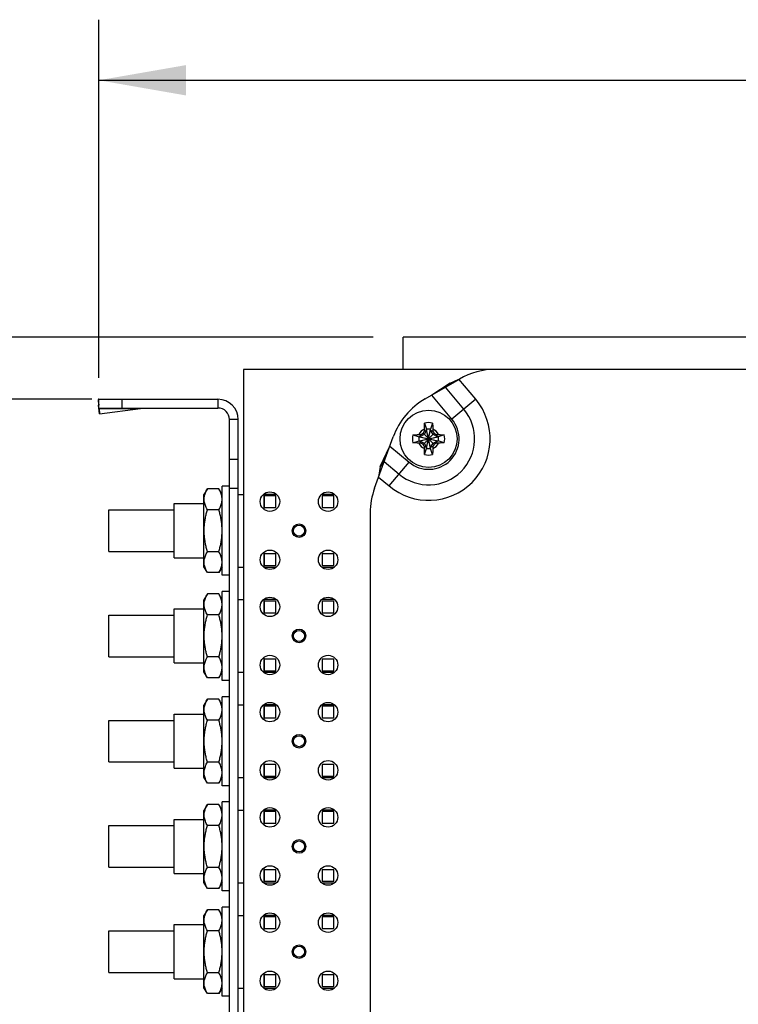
# Model space of a CAD drawing. Header units: inches. Extents: x 0.2 to 16.8, y 0.1 to 10.8.
# Tile 7 of 21: x 5.9 to 7.4, y 5.1 to 7.2. Entities that reach past the tile are written whole.
import ezdxf

# ---------------------------------------------------------------- set-up
doc = ezdxf.new("R2010")
doc.units = ezdxf.units.IN
doc.header["$LTSCALE"] = 0.935
doc.header["$MEASUREMENT"] = 0
doc.layers.get('0').update_dxf_attribs({"linetype": 'CONTINUOUS'})
doc.layers.add('DIMENSIONS', color=7, linetype='CONTINUOUS')
doc.styles.get("Standard").update_dxf_attribs({"font": 'txt', "width": 0.8})
doc.dimstyles.new('DIMSTYLE_2', dxfattribs={"dimtxt": 0.125, "dimasz": 0.18, "dimexe": 0.18, "dimexo": 0.0625, "dimgap": 0.09, "dimtad": 0, "dimtih": 1, "dimtoh": 1, "dimdec": 3, "dimlfac": 1.666667, "dimzin": 4, "dimdsep": 46, "dimtxsty": 'STANDARD', "dimblk": '_FILLED', "dimblk1": '_FILLED', "dimblk2": '_FILLED', "dimcen": 0.09, "dimadec": 0, "dimazin": 0, "dimtp": 0.001, "dimtm": 0.001, "dimtfac": 1, "dimtdec": 3, "dimtofl": 0, "dimtmove": 0, "dimatfit": 3, "dimldrblk": '_FILLED', "dimfxl": 1, "dimtolj": 1, "dimtzin": 4, "dimarcsym": 0})

# ---------------------------------------------------------------- blocks, each defined once
blk = doc.blocks.new('_FILLED')
at = {"color": 0, "linetype": 'BYBLOCK'}
blk.add_solid([(0, 0), (-1, 0.174), (-1, -0.174)], dxfattribs=at)
blk = doc.blocks.new('*D13')
at = {"layer": 'DIMENSIONS', "color": 2, "linetype": 'CONTINUOUS'}
for p, q in [((6.0719, 6.4123), (6.0719, 7.1512)), ((14.3897, 6.5023), (14.3897, 7.1512)), ((6.0719, 7.0262), (9.3437, 7.0262)), ((14.3897, 7.0262), (10.9937, 7.0262))]:
    blk.add_line(p, q, dxfattribs=at)
at = {"layer": 'DIMENSIONS', "color": 2, "linetype": 'CONTINUOUS', "xscale": 0.18, "yscale": 0.18, "zscale": 0.18, "rotation": 180}
blk.add_blockref('_FILLED', (6.0719, 7.0262), dxfattribs=at)
at = {"layer": 'DIMENSIONS', "color": 2, "linetype": 'CONTINUOUS', "xscale": 0.18, "yscale": 0.18, "zscale": 0.18}
blk.add_blockref('_FILLED', (14.3897, 7.0262), dxfattribs=at)
at = {"layer": 'DIMENSIONS', "color": 2, "linetype": 'CONTINUOUS', "width": 0.8}
for s, p in [('[', (10.1312, 6.9637)), (']', (10.8312, 6.9637)), ('13.863', (9.4062, 6.9637)), ('352.12', (10.2312, 6.9637))]:
    blk.add_text(s, height=0.125, dxfattribs=at).set_placement(p)
blk = doc.blocks.new('*D16')
at = {"layer": 'DIMENSIONS', "color": 2, "linetype": 'CONTINUOUS'}
for p, q in [((5.8264, 6.9423), (5.6896, 6.9423)), ((5.8264, 6.4962), (5.8264, 6.9423)), ((6.6382, 6.4962), (5.7014, 6.4962)), ((6.6748, 3.9798), (5.7014, 3.9798)), ((5.8264, 3.9798), (5.8264, 3.6198))]:
    blk.add_line(p, q, dxfattribs=at)
at = {"layer": 'DIMENSIONS', "color": 2, "linetype": 'CONTINUOUS', "xscale": 0.18, "yscale": 0.18, "zscale": 0.18}
for p, rotation in [((5.8264, 6.4962), 270), ((5.8264, 3.9798), 90)]:
    blk.add_blockref('_FILLED', p, dxfattribs=dict(at, rotation=rotation))
at = {"layer": 'DIMENSIONS', "color": 2, "linetype": 'CONTINUOUS', "width": 0.8}
for s, p in [('[', (4.8271, 6.8798)), (']', (5.5271, 6.8798)), ('4.194', (4.2021, 6.8798)), ('106.53', (4.9271, 6.8798))]:
    blk.add_text(s, height=0.125, dxfattribs=at).set_placement(p)
blk = doc.blocks.new('*D17')
at = {"layer": 'DIMENSIONS', "color": 2, "linetype": 'CONTINUOUS'}
for p, q in [((5.5808, 6.7434), (5.3882, 6.7434)), ((5.5808, 6.3678), (5.5808, 6.7434)), ((6.0574, 6.3678), (5.4558, 6.3678)), ((6.2794, 3.8298), (5.4558, 3.8298)), ((5.5808, 3.8298), (5.5808, 3.4698))]:
    blk.add_line(p, q, dxfattribs=at)
at = {"layer": 'DIMENSIONS', "color": 2, "linetype": 'CONTINUOUS', "xscale": 0.18, "yscale": 0.18, "zscale": 0.18}
for p, rotation in [((5.5808, 6.3678), 270), ((5.5808, 3.8298), 90)]:
    blk.add_blockref('_FILLED', p, dxfattribs=dict(at, rotation=rotation))
at = {"layer": 'DIMENSIONS', "color": 2, "linetype": 'CONTINUOUS', "width": 0.8}
for s, p in [('4.230', (3.9007, 6.6809)), ('[', (4.5257, 6.6809)), ('107.44', (4.6257, 6.6809)), (']', (5.2257, 6.6809))]:
    blk.add_text(s, height=0.125, dxfattribs=at).set_placement(p)

msp = doc.modelspace()

# ---------------------------------------------------------------- linework, layer by layer
at = {"color": 7, "linetype": 'CONTINUOUS'}
for p, q in [((6.70067, 6.42903), (6.70067, 6.49623)), ((11.42203, 6.49623), (6.70067, 6.49623)), ((6.37067, 6.42903), (6.37067, 4.18683)), ((6.88461, 6.42903), (6.37067, 6.42903)), ((6.79768, 6.40136), (6.75933, 6.37655)), ((6.78746, 6.39279), (6.79768, 6.40136)), ((6.79768, 6.40136), (6.8156, 6.40904)), ((6.07032, 6.3665), (6.07105, 6.3555)), ((6.07032, 6.3665), (6.07178, 6.3556)), ((6.07187, 6.34983), (6.07187, 6.36783)), ((6.07187, 6.36783), (6.31787, 6.36783)), ((6.11987, 6.34983), (6.11987, 6.36783)), ((6.31787, 6.36783), (6.31787, 6.34983)), ((6.07338, 6.33812), (6.07105, 6.3555)), ((6.35987, 6.32583), (6.34187, 6.32583)), ((6.35987, 3.82983), (6.35987, 6.32583)), ((6.74874, 6.30435), (6.74362, 6.29548)), ((6.74404, 6.30205), (6.74874, 6.30435)), ((6.74469, 6.31859), (6.74874, 6.306)), ((6.74874, 6.306), (6.74874, 6.30435)), ((6.74874, 6.26646), (6.757, 6.306)), ((6.757, 6.26646), (6.74874, 6.306)), ((6.74874, 6.26812), (6.757, 6.30435)), ((6.757, 6.26812), (6.74874, 6.30435)), ((6.76105, 6.31859), (6.757, 6.306)), ((6.757, 6.30435), (6.757, 6.306)), ((6.76212, 6.29548), (6.757, 6.30435)), ((6.757, 6.30435), (6.7617, 6.30205)), ((6.72052, 6.29441), (6.7331, 6.29037)), ((6.72052, 6.27805), (6.7331, 6.2821)), ((6.7331, 6.29037), (6.77264, 6.2821)), ((6.73476, 6.29037), (6.7331, 6.29037)), ((6.7331, 6.2821), (6.77264, 6.29037)), ((6.7331, 6.2821), (6.73476, 6.2821)), ((6.74362, 6.29548), (6.73476, 6.29037)), ((6.73476, 6.29037), (6.73705, 6.29506)), ((6.73476, 6.29037), (6.77099, 6.2821)), ((6.73476, 6.2821), (6.77099, 6.29037)), ((6.73705, 6.2774), (6.73476, 6.2821)), ((6.73476, 6.2821), (6.74362, 6.27698)), ((6.74146, 6.27482), (6.76428, 6.29764)), ((6.76428, 6.27482), (6.74146, 6.29764)), ((6.77099, 6.29037), (6.76212, 6.29548)), ((6.76212, 6.27698), (6.77099, 6.2821)), ((6.76869, 6.29506), (6.77099, 6.29037)), ((6.76869, 6.2774), (6.77099, 6.2821)), ((6.77264, 6.29037), (6.77099, 6.29037)), ((6.77099, 6.2821), (6.77264, 6.2821)), ((6.78523, 6.29441), (6.77264, 6.29037)), ((6.78523, 6.27805), (6.77264, 6.2821)), ((6.65264, 6.22893), (6.67285, 6.27113)), ((6.74362, 6.27698), (6.74874, 6.26812)), ((6.74874, 6.26812), (6.74404, 6.27041)), ((6.74469, 6.25388), (6.74874, 6.26646)), ((6.74874, 6.26812), (6.74874, 6.26646)), ((6.757, 6.26812), (6.76212, 6.27698)), ((6.7617, 6.27041), (6.757, 6.26812)), ((6.757, 6.26646), (6.757, 6.26812)), ((6.76105, 6.25388), (6.757, 6.26646)), ((6.35987, 6.24363), (6.34187, 6.24363)), ((6.66121, 6.23914), (6.65264, 6.22893)), ((6.65264, 6.22893), (6.64956, 6.20714)), ((6.29612, 6.18324), (6.28907, 6.17103)), ((6.31983, 6.18324), (6.29612, 6.18324)), ((6.32687, 6.17103), (6.31983, 6.18324)), ((6.32687, 6.00483), (6.32687, 6.18843)), ((6.34187, 6.18843), (6.32687, 6.18843)), ((6.35987, 6.18363), (6.34187, 6.18363)), ((6.28907, 6.02223), (6.28907, 6.17103)), ((6.35987, 6.17163), (6.37067, 6.17163)), ((6.41267, 6.17163), (6.41267, 6.14134)), ((6.43831, 6.17163), (6.41267, 6.17163)), ((6.41327, 6.16863), (6.41327, 6.14463)), ((6.43727, 6.16863), (6.41327, 6.16863)), ((6.43727, 6.14463), (6.43727, 6.16863)), ((6.55831, 6.17163), (6.53224, 6.17163)), ((6.53327, 6.16863), (6.53327, 6.14463)), ((6.55727, 6.16863), (6.53327, 6.16863)), ((6.55727, 6.14463), (6.55727, 6.16863)), ((6.09227, 6.05373), (6.09227, 6.13953)), ((6.09227, 6.13953), (6.22727, 6.13953)), ((6.22727, 6.04083), (6.22727, 6.15243)), ((6.22727, 6.15243), (6.28907, 6.15243)), ((6.31983, 6.13993), (6.29612, 6.13993)), ((6.41327, 6.14463), (6.43727, 6.14463)), ((6.53327, 6.14463), (6.55727, 6.14463)), ((6.09227, 6.05373), (6.22727, 6.05373)), ((6.22727, 6.04083), (6.28907, 6.04083)), ((6.31983, 6.05333), (6.29612, 6.05333)), ((6.41267, 6.05192), (6.41267, 6.02163)), ((6.41327, 6.04863), (6.41327, 6.02463)), ((6.43727, 6.04863), (6.41327, 6.04863)), ((6.43727, 6.02463), (6.43727, 6.04863)), ((6.53327, 6.04863), (6.53327, 6.02463)), ((6.55727, 6.04863), (6.53327, 6.04863)), ((6.55727, 6.02463), (6.55727, 6.04863)), ((6.29612, 6.01003), (6.28907, 6.02223)), ((6.32687, 6.02223), (6.31983, 6.01003)), ((6.35987, 6.02163), (6.37067, 6.02163)), ((6.41267, 6.02163), (6.43831, 6.02163)), ((6.41327, 6.02463), (6.43727, 6.02463)), ((6.53224, 6.02163), (6.55831, 6.02163)), ((6.53327, 6.02463), (6.55727, 6.02463)), ((6.31983, 6.01003), (6.29612, 6.01003)), ((6.34187, 6.00483), (6.32687, 6.00483)), ((6.29612, 5.96604), (6.28907, 5.95383)), ((6.28907, 5.80503), (6.28907, 5.95383)), ((6.31983, 5.96604), (6.29612, 5.96604)), ((6.32687, 5.95383), (6.31983, 5.96604)), ((6.32687, 5.78763), (6.32687, 5.97123)), ((6.34187, 5.97123), (6.32687, 5.97123)), ((6.35987, 5.95443), (6.37067, 5.95443)), ((6.41267, 5.95443), (6.41267, 5.92414)), ((6.43831, 5.95443), (6.41267, 5.95443)), ((6.55831, 5.95443), (6.53224, 5.95443)), ((6.22727, 5.82363), (6.22727, 5.93523)), ((6.22727, 5.93523), (6.28907, 5.93523)), ((6.41327, 5.95143), (6.41327, 5.92743)), ((6.43727, 5.95143), (6.41327, 5.95143)), ((6.43727, 5.92743), (6.43727, 5.95143)), ((6.53327, 5.95143), (6.53327, 5.92743)), ((6.55727, 5.95143), (6.53327, 5.95143)), ((6.55727, 5.92743), (6.55727, 5.95143)), ((6.09227, 5.83653), (6.09227, 5.92233)), ((6.09227, 5.92233), (6.22727, 5.92233)), ((6.31983, 5.92273), (6.29612, 5.92273)), ((6.41327, 5.92743), (6.43727, 5.92743)), ((6.53327, 5.92743), (6.55727, 5.92743)), ((6.09227, 5.83653), (6.22727, 5.83653)), ((6.31983, 5.83613), (6.29612, 5.83613)), ((6.41267, 5.83472), (6.41267, 5.80443)), ((6.22727, 5.82363), (6.28907, 5.82363)), ((6.41327, 5.83143), (6.41327, 5.80743)), ((6.43727, 5.83143), (6.41327, 5.83143)), ((6.43727, 5.80743), (6.43727, 5.83143)), ((6.53327, 5.83143), (6.53327, 5.80743)), ((6.55727, 5.83143), (6.53327, 5.83143)), ((6.55727, 5.80743), (6.55727, 5.83143)), ((6.29612, 5.79283), (6.28907, 5.80503)), ((6.31983, 5.79283), (6.29612, 5.79283)), ((6.32687, 5.80503), (6.31983, 5.79283)), ((6.35987, 5.80443), (6.37067, 5.80443)), ((6.41267, 5.80443), (6.43831, 5.80443)), ((6.41327, 5.80743), (6.43727, 5.80743)), ((6.53224, 5.80443), (6.55831, 5.80443)), ((6.53327, 5.80743), (6.55727, 5.80743)), ((6.34187, 5.78763), (6.32687, 5.78763)), ((6.32687, 5.57043), (6.32687, 5.75403)), ((6.34187, 5.75403), (6.32687, 5.75403)), ((6.29612, 5.74884), (6.28907, 5.73663)), ((6.28907, 5.58783), (6.28907, 5.73663)), ((6.31983, 5.74884), (6.29612, 5.74884)), ((6.32687, 5.73663), (6.31983, 5.74884)), ((6.35987, 5.73723), (6.37067, 5.73723)), ((6.41267, 5.73723), (6.41267, 5.70694)), ((6.43831, 5.73723), (6.41267, 5.73723)), ((6.41327, 5.73423), (6.41327, 5.71023)), ((6.43727, 5.73423), (6.41327, 5.73423)), ((6.43727, 5.71023), (6.43727, 5.73423)), ((6.55831, 5.73723), (6.53224, 5.73723)), ((6.53327, 5.73423), (6.53327, 5.71023)), ((6.55727, 5.73423), (6.53327, 5.73423)), ((6.55727, 5.71023), (6.55727, 5.73423)), ((6.22727, 5.60643), (6.22727, 5.71803)), ((6.22727, 5.71803), (6.28907, 5.71803)), ((6.41327, 5.71023), (6.43727, 5.71023)), ((6.53327, 5.71023), (6.55727, 5.71023)), ((6.09227, 5.61933), (6.09227, 5.70513)), ((6.09227, 5.70513), (6.22727, 5.70513)), ((6.31983, 5.70553), (6.29612, 5.70553)), ((6.09227, 5.61933), (6.22727, 5.61933)), ((6.31983, 5.61893), (6.29612, 5.61893)), ((6.41267, 5.61752), (6.41267, 5.58723)), ((6.41327, 5.61423), (6.41327, 5.59023)), ((6.43727, 5.61423), (6.41327, 5.61423)), ((6.43727, 5.59023), (6.43727, 5.61423)), ((6.53327, 5.61423), (6.53327, 5.59023)), ((6.55727, 5.61423), (6.53327, 5.61423)), ((6.55727, 5.59023), (6.55727, 5.61423)), ((6.22727, 5.60643), (6.28907, 5.60643)), ((6.41327, 5.59023), (6.43727, 5.59023)), ((6.53327, 5.59023), (6.55727, 5.59023)), ((6.29612, 5.57563), (6.28907, 5.58783)), ((6.31983, 5.57563), (6.29612, 5.57563)), ((6.32687, 5.58783), (6.31983, 5.57563)), ((6.34187, 5.57043), (6.32687, 5.57043)), ((6.35987, 5.58723), (6.37067, 5.58723)), ((6.41267, 5.58723), (6.43831, 5.58723)), ((6.53224, 5.58723), (6.55831, 5.58723)), ((6.29612, 5.53164), (6.28907, 5.51943)), ((6.31983, 5.53164), (6.29612, 5.53164)), ((6.32687, 5.51943), (6.31983, 5.53164)), ((6.32687, 5.35323), (6.32687, 5.53683)), ((6.34187, 5.53683), (6.32687, 5.53683)), ((6.28907, 5.37063), (6.28907, 5.51943)), ((6.35987, 5.52003), (6.37067, 5.52003)), ((6.41267, 5.52003), (6.41267, 5.48974)), ((6.43831, 5.52003), (6.41267, 5.52003)), ((6.41327, 5.51703), (6.41327, 5.49303)), ((6.43727, 5.51703), (6.41327, 5.51703)), ((6.43727, 5.49303), (6.43727, 5.51703)), ((6.55831, 5.52003), (6.53224, 5.52003)), ((6.53327, 5.51703), (6.53327, 5.49303)), ((6.55727, 5.51703), (6.53327, 5.51703)), ((6.55727, 5.49303), (6.55727, 5.51703)), ((6.09227, 5.40213), (6.09227, 5.48793)), ((6.09227, 5.48793), (6.22727, 5.48793)), ((6.22727, 5.38923), (6.22727, 5.50083)), ((6.22727, 5.50083), (6.28907, 5.50083)), ((6.31983, 5.48833), (6.29612, 5.48833)), ((6.41327, 5.49303), (6.43727, 5.49303)), ((6.53327, 5.49303), (6.55727, 5.49303)), ((6.09227, 5.40213), (6.22727, 5.40213)), ((6.22727, 5.38923), (6.28907, 5.38923)), ((6.31983, 5.40173), (6.29612, 5.40173)), ((6.41267, 5.40032), (6.41267, 5.37003)), ((6.41327, 5.39703), (6.41327, 5.37303)), ((6.43727, 5.39703), (6.41327, 5.39703)), ((6.43727, 5.37303), (6.43727, 5.39703)), ((6.53327, 5.39703), (6.53327, 5.37303)), ((6.55727, 5.39703), (6.53327, 5.39703)), ((6.55727, 5.37303), (6.55727, 5.39703)), ((6.29612, 5.35843), (6.28907, 5.37063)), ((6.32687, 5.37063), (6.31983, 5.35843)), ((6.35987, 5.37003), (6.37067, 5.37003)), ((6.41267, 5.37003), (6.43831, 5.37003)), ((6.41327, 5.37303), (6.43727, 5.37303)), ((6.53224, 5.37003), (6.55831, 5.37003)), ((6.53327, 5.37303), (6.55727, 5.37303)), ((6.31983, 5.35843), (6.29612, 5.35843)), ((6.34187, 5.35323), (6.32687, 5.35323)), ((6.29612, 5.31444), (6.28907, 5.30223)), ((6.31983, 5.31444), (6.29612, 5.31444)), ((6.32687, 5.30223), (6.31983, 5.31444)), ((6.32687, 5.13603), (6.32687, 5.31963)), ((6.34187, 5.31963), (6.32687, 5.31963)), ((6.22727, 5.17203), (6.22727, 5.28363)), ((6.22727, 5.28363), (6.28907, 5.28363)), ((6.28907, 5.15343), (6.28907, 5.30223)), ((6.35987, 5.30283), (6.37067, 5.30283)), ((6.41267, 5.30283), (6.41267, 5.27254)), ((6.43831, 5.30283), (6.41267, 5.30283)), ((6.41327, 5.29983), (6.41327, 5.27583)), ((6.43727, 5.29983), (6.41327, 5.29983)), ((6.43727, 5.27583), (6.43727, 5.29983)), ((6.55831, 5.30283), (6.53224, 5.30283)), ((6.53327, 5.29983), (6.53327, 5.27583)), ((6.55727, 5.29983), (6.53327, 5.29983)), ((6.55727, 5.27583), (6.55727, 5.29983)), ((6.09227, 5.18493), (6.09227, 5.27073)), ((6.09227, 5.27073), (6.22727, 5.27073)), ((6.31983, 5.27113), (6.29612, 5.27113)), ((6.41327, 5.27583), (6.43727, 5.27583)), ((6.53327, 5.27583), (6.55727, 5.27583)), ((6.09227, 5.18493), (6.22727, 5.18493)), ((6.31983, 5.18453), (6.29612, 5.18453)), ((6.41267, 5.18312), (6.41267, 5.15283)), ((6.22727, 5.17203), (6.28907, 5.17203)), ((6.41327, 5.17983), (6.41327, 5.15583)), ((6.43727, 5.17983), (6.41327, 5.17983)), ((6.43727, 5.15583), (6.43727, 5.17983)), ((6.53327, 5.17983), (6.53327, 5.15583)), ((6.55727, 5.17983), (6.53327, 5.17983)), ((6.55727, 5.15583), (6.55727, 5.17983)), ((6.29612, 5.14123), (6.28907, 5.15343)), ((6.31983, 5.14123), (6.29612, 5.14123)), ((6.32687, 5.15343), (6.31983, 5.14123)), ((6.35987, 5.15283), (6.37067, 5.15283)), ((6.41267, 5.15283), (6.43831, 5.15283)), ((6.41327, 5.15583), (6.43727, 5.15583)), ((6.53224, 5.15283), (6.55831, 5.15283)), ((6.53327, 5.15583), (6.55727, 5.15583)), ((6.34187, 5.13603), (6.32687, 5.13603))]:
    msp.add_line(p, q, dxfattribs=at)
at = {"color": 3, "linetype": 'CONTINUOUS'}
for p, q in [((8.62608, 6.42963), (6.89146, 6.42963)), ((6.74571, 6.36868), (6.81646, 6.40954)), ((6.85015, 6.36786), (6.8156, 6.40904)), ((6.82564, 6.3473), (6.78746, 6.39279)), ((6.80113, 6.32673), (6.75933, 6.37655)), ((6.85015, 6.36786), (6.80113, 6.32673)), ((6.07187, 6.34983), (6.31787, 6.34983)), ((6.07265, 6.34912), (6.07338, 6.33812)), ((6.07265, 6.34912), (6.15766, 6.34912)), ((6.07338, 6.33812), (6.15766, 6.34912)), ((6.34187, 3.82983), (6.34187, 6.32583)), ((6.64132, 6.18449), (6.67975, 6.29008)), ((6.67285, 6.27113), (6.71238, 6.23797)), ((6.66121, 6.23914), (6.69181, 6.21346)), ((6.67124, 6.18895), (6.71238, 6.23797)), ((6.64956, 6.20714), (6.67124, 6.18895)), ((6.63227, 6.13318), (6.63227, 4.48388))]:
    msp.add_line(p, q, dxfattribs=at)
at = {"color": 7, "linetype": 'CONTINUOUS'}
for centre, radius in [((6.75287, 6.28623), 0.05906), ((6.42527, 6.15663), 0.0201), ((6.54527, 6.15663), 0.0201), ((6.48527, 6.09663), 0.0141), ((6.48527, 6.09663), 0.0114), ((6.42527, 6.03663), 0.0201), ((6.54527, 6.03663), 0.0201), ((6.42527, 5.93943), 0.0201), ((6.54527, 5.93943), 0.0201), ((6.48527, 5.87943), 0.0141), ((6.48527, 5.87943), 0.0114), ((6.42527, 5.81943), 0.0201), ((6.54527, 5.81943), 0.0201), ((6.42527, 5.72223), 0.0201), ((6.54527, 5.72223), 0.0201), ((6.48527, 5.66223), 0.0141), ((6.48527, 5.66223), 0.0114), ((6.42527, 5.60223), 0.0201), ((6.54527, 5.60223), 0.0201), ((6.42527, 5.50503), 0.0201), ((6.54527, 5.50503), 0.0201), ((6.48527, 5.44503), 0.0141), ((6.48527, 5.44503), 0.0114), ((6.42527, 5.38503), 0.0201), ((6.54527, 5.38503), 0.0201), ((6.42527, 5.28783), 0.0201), ((6.54527, 5.28783), 0.0201), ((6.48527, 5.22783), 0.0141), ((6.48527, 5.22783), 0.0114), ((6.42527, 5.16783), 0.0201), ((6.54527, 5.16783), 0.0201)]:
    msp.add_circle(centre, radius, dxfattribs=at)
at = {"color": 3, "linetype": 'CONTINUOUS'}
for centre, radius, start, end in [((6.89146, 6.27963), 0.15, 90, 120), ((6.75287, 6.28623), 0.12699, 230, 40), ((6.82071, 6.23878), 0.15, 120, 160), ((6.31787, 6.32583), 0.024, 0, 90), ((6.75287, 6.28623), 0.095, 230, 40), ((6.75287, 6.28623), 0.063, 230, 40), ((6.78227, 6.13318), 0.15, 160, 180)]:
    msp.add_arc(centre, radius, start, end, dxfattribs=at)
at = {"color": 7, "linetype": 'CONTINUOUS'}
for centre, radius, start, end in [((6.31787, 6.32583), 0.042, 0, 90), ((6.75287, 6.28623), 0.03337, 75.81313, 104.18687), ((6.75287, 6.28623), 0.02193, 113.44647, 156.55353), ((6.75287, 6.28623), 0.0202, 78.18933, 101.81067), ((6.75287, 6.28623), 0.02193, 23.44647, 66.55353), ((6.75287, 6.28623), 0.03337, 165.81313, 194.18687), ((6.75287, 6.28623), 0.0202, 168.18933, 191.81067), ((6.75287, 6.28623), 0.0202, 348.18933, 11.81067), ((6.75287, 6.28623), 0.03337, 345.81313, 14.18687), ((6.75287, 6.28623), 0.02193, 203.44647, 246.55353), ((6.75287, 6.28623), 0.0202, 258.18933, 281.81067), ((6.75287, 6.28623), 0.02193, 293.44647, 336.55353), ((6.75287, 6.28623), 0.03337, 255.81313, 284.18687)]:
    msp.add_arc(centre, radius, start, end, dxfattribs=at)
for points, knots in [([(6.07187, 6.36783), (6.0718, 6.36783), (6.07167, 6.36782), (6.07139, 6.36773), (6.07103, 6.36749), (6.07065, 6.36706), (6.07043, 6.36671), (6.07032, 6.3665)], [0, 0, 0, 0, 0.0946561, 0.1929937, 0.4124721, 0.6780176, 1, 1, 1, 1]), ([(6.74146, 6.29764), (6.74167, 6.29801), (6.7421, 6.29874), (6.74275, 6.29985), (6.74339, 6.30095), (6.74383, 6.30169), (6.74404, 6.30205)], [0, 0, 0, 0, 0.2491761, 0.4995536, 0.750223, 1, 1, 1, 1]), ([(6.74404, 6.30205), (6.74405, 6.30249), (6.74407, 6.3034), (6.74411, 6.30483), (6.74413, 6.30583), (6.74415, 6.30635)], [0, 0, 0, 0, 0.3044764, 0.6362029, 1, 1, 1, 1]), ([(6.74415, 6.30635), (6.74416, 6.30702), (6.74421, 6.30843), (6.74428, 6.31064), (6.74439, 6.31309), (6.74452, 6.31577), (6.74463, 6.31763), (6.74469, 6.31859)], [0, 0, 0, 0, 0.1641649, 0.3440853, 0.5435825, 0.7641446, 1, 1, 1, 1]), ([(6.76105, 6.31859), (6.76111, 6.31765), (6.76122, 6.31581), (6.76135, 6.31314), (6.76146, 6.31068), (6.76154, 6.30844), (6.76158, 6.30703), (6.7616, 6.30635)], [0, 0, 0, 0, 0.2305807, 0.4514774, 0.653011, 0.8347371, 1, 1, 1, 1]), ([(6.7616, 6.30635), (6.76161, 6.30583), (6.76164, 6.30483), (6.76167, 6.3034), (6.76169, 6.30249), (6.7617, 6.30205)], [0, 0, 0, 0, 0.3632421, 0.6953917, 1, 1, 1, 1]), ([(6.7617, 6.30205), (6.76192, 6.30168), (6.76235, 6.30095), (6.763, 6.29984), (6.76364, 6.29874), (6.76407, 6.29801), (6.76428, 6.29764)], [0, 0, 0, 0, 0.2508912, 0.5018552, 0.7518226, 1, 1, 1, 1]), ([(6.72052, 6.29441), (6.72146, 6.29447), (6.7233, 6.29458), (6.72596, 6.29471), (6.72842, 6.29482), (6.73066, 6.2949), (6.73208, 6.29494), (6.73275, 6.29496)], [0, 0, 0, 0, 0.2305807, 0.4514774, 0.653011, 0.8347371, 1, 1, 1, 1]), ([(6.73275, 6.29496), (6.73327, 6.29497), (6.73427, 6.295), (6.7357, 6.29503), (6.73661, 6.29505), (6.73705, 6.29506)], [0, 0, 0, 0, 0.3632417, 0.6953915, 1, 1, 1, 1]), ([(6.73705, 6.29506), (6.73742, 6.29528), (6.73816, 6.29571), (6.73926, 6.29636), (6.74036, 6.297), (6.7411, 6.29743), (6.74146, 6.29764)], [0, 0, 0, 0, 0.2510282, 0.5020071, 0.7519135, 1, 1, 1, 1]), ([(6.76428, 6.29764), (6.76465, 6.29743), (6.76538, 6.297), (6.76649, 6.29636), (6.76759, 6.29571), (6.76832, 6.29528), (6.76869, 6.29506)], [0, 0, 0, 0, 0.2490886, 0.4994075, 0.7500914, 1, 1, 1, 1]), ([(6.76869, 6.29506), (6.76913, 6.29505), (6.77004, 6.29503), (6.77147, 6.295), (6.77247, 6.29497), (6.77299, 6.29496)], [0, 0, 0, 0, 0.3044765, 0.636203, 1, 1, 1, 1]), ([(6.77299, 6.29496), (6.77366, 6.29494), (6.77506, 6.2949), (6.77728, 6.29482), (6.77973, 6.29472), (6.7824, 6.29458), (6.78426, 6.29447), (6.78523, 6.29441)], [0, 0, 0, 0, 0.1641649, 0.3440854, 0.5435825, 0.7641446, 1, 1, 1, 1]), ([(6.73275, 6.27751), (6.73208, 6.27753), (6.73068, 6.27757), (6.72846, 6.27765), (6.72601, 6.27775), (6.72334, 6.27788), (6.72148, 6.27799), (6.72052, 6.27805)], [0, 0, 0, 0, 0.1641649, 0.3440854, 0.5435825, 0.7641446, 1, 1, 1, 1]), ([(6.73705, 6.2774), (6.73661, 6.27741), (6.7357, 6.27743), (6.73427, 6.27747), (6.73327, 6.27749), (6.73275, 6.27751)], [0, 0, 0, 0, 0.3044762, 0.6362025, 1, 1, 1, 1]), ([(6.74146, 6.27482), (6.74109, 6.27504), (6.74036, 6.27547), (6.73926, 6.27611), (6.73815, 6.27676), (6.73742, 6.27719), (6.73705, 6.2774)], [0, 0, 0, 0, 0.2491759, 0.4995533, 0.7502227, 1, 1, 1, 1]), ([(6.74404, 6.27041), (6.74382, 6.27078), (6.74339, 6.27152), (6.74274, 6.27262), (6.7421, 6.27373), (6.74167, 6.27446), (6.74146, 6.27482)], [0, 0, 0, 0, 0.2510292, 0.5020083, 0.7519142, 1, 1, 1, 1]), ([(6.74415, 6.26611), (6.74413, 6.26664), (6.74411, 6.26763), (6.74407, 6.26906), (6.74405, 6.26998), (6.74404, 6.27041)], [0, 0, 0, 0, 0.3632417, 0.6953913, 1, 1, 1, 1]), ([(6.74469, 6.25388), (6.74463, 6.25482), (6.74452, 6.25666), (6.74439, 6.25932), (6.74429, 6.26179), (6.74421, 6.26402), (6.74416, 6.26544), (6.74415, 6.26611)], [0, 0, 0, 0, 0.2305807, 0.4514774, 0.653011, 0.8347371, 1, 1, 1, 1]), ([(6.7616, 6.26611), (6.76158, 6.26544), (6.76154, 6.26404), (6.76146, 6.26182), (6.76135, 6.25938), (6.76122, 6.2567), (6.76111, 6.25484), (6.76105, 6.25388)], [0, 0, 0, 0, 0.1641649, 0.3440853, 0.5435825, 0.7641446, 1, 1, 1, 1]), ([(6.7617, 6.27041), (6.76169, 6.26998), (6.76167, 6.26907), (6.76164, 6.26763), (6.76161, 6.26664), (6.7616, 6.26611)], [0, 0, 0, 0, 0.3044764, 0.6362029, 1, 1, 1, 1]), ([(6.76428, 6.27482), (6.76407, 6.27446), (6.76364, 6.27372), (6.76299, 6.27262), (6.76235, 6.27152), (6.76192, 6.27078), (6.7617, 6.27041)], [0, 0, 0, 0, 0.249088, 0.4994065, 0.7500905, 1, 1, 1, 1]), ([(6.76869, 6.2774), (6.76832, 6.27719), (6.76758, 6.27675), (6.76648, 6.27611), (6.76538, 6.27546), (6.76465, 6.27504), (6.76428, 6.27482)], [0, 0, 0, 0, 0.2510501, 0.5020312, 0.7519278, 1, 1, 1, 1]), ([(6.77299, 6.27751), (6.77247, 6.27749), (6.77147, 6.27747), (6.77004, 6.27743), (6.76913, 6.27741), (6.76869, 6.2774)], [0, 0, 0, 0, 0.3632825, 0.6953976, 1, 1, 1, 1]), ([(6.78523, 6.27805), (6.78429, 6.27799), (6.78245, 6.27789), (6.77978, 6.27775), (6.77732, 6.27765), (6.77508, 6.27757), (6.77366, 6.27753), (6.77299, 6.27751)], [0, 0, 0, 0, 0.2305806, 0.4514777, 0.6530114, 0.8347373, 1, 1, 1, 1]), ([(6.29612, 6.13993), (6.2953, 6.14134), (6.2938, 6.14415), (6.29191, 6.14846), (6.2905, 6.1528), (6.28962, 6.15718), (6.28932, 6.16159), (6.28962, 6.16599), (6.2905, 6.17037), (6.29191, 6.17471), (6.2938, 6.17902), (6.2953, 6.18183), (6.29612, 6.18324)], [0, 0, 0, 0, 0.1064577, 0.2084629, 0.30747, 0.4043311, 0.5, 0.5956689, 0.69253, 0.7915371, 0.8935423, 1, 1, 1, 1]), ([(6.31983, 6.13993), (6.32064, 6.14134), (6.32215, 6.14415), (6.32403, 6.14846), (6.32544, 6.1528), (6.32632, 6.15718), (6.32662, 6.16159), (6.32632, 6.16599), (6.32544, 6.17037), (6.32403, 6.17471), (6.32215, 6.17902), (6.32064, 6.18183), (6.31983, 6.18324)], [0, 0, 0, 0, 0.1064577, 0.2084629, 0.30747, 0.4043311, 0.5, 0.5956689, 0.69253, 0.7915371, 0.8935423, 1, 1, 1, 1]), ([(6.29612, 6.05333), (6.29529, 6.05619), (6.29377, 6.06189), (6.29189, 6.07051), (6.29049, 6.07916), (6.28962, 6.08788), (6.28932, 6.09663), (6.28962, 6.10539), (6.29049, 6.11411), (6.29189, 6.12276), (6.29377, 6.13138), (6.29529, 6.13708), (6.29612, 6.13993)], [0, 0, 0, 0, 0.101415, 0.2012875, 0.3008391, 0.4004023, 0.5, 0.5995977, 0.6991609, 0.7987125, 0.898585, 1, 1, 1, 1]), ([(6.31983, 6.05333), (6.32065, 6.05619), (6.32217, 6.06189), (6.32405, 6.07051), (6.32545, 6.07916), (6.32633, 6.08788), (6.32662, 6.09663), (6.32633, 6.10539), (6.32545, 6.11411), (6.32405, 6.12276), (6.32217, 6.13138), (6.32065, 6.13708), (6.31983, 6.13993)], [0, 0, 0, 0, 0.101415, 0.2012875, 0.3008391, 0.4004023, 0.5, 0.5995977, 0.6991609, 0.7987125, 0.898585, 1, 1, 1, 1]), ([(6.29612, 6.01003), (6.2953, 6.01144), (6.2938, 6.01425), (6.29191, 6.01856), (6.2905, 6.0229), (6.28962, 6.02727), (6.28932, 6.03168), (6.28962, 6.03609), (6.2905, 6.04047), (6.29191, 6.0448), (6.2938, 6.04911), (6.2953, 6.05192), (6.29612, 6.05333)], [0, 0, 0, 0, 0.1064577, 0.2084629, 0.30747, 0.4043311, 0.5, 0.5956689, 0.69253, 0.7915371, 0.8935423, 1, 1, 1, 1]), ([(6.31983, 6.01003), (6.32064, 6.01144), (6.32215, 6.01425), (6.32403, 6.01856), (6.32544, 6.0229), (6.32632, 6.02727), (6.32662, 6.03168), (6.32632, 6.03609), (6.32544, 6.04047), (6.32403, 6.0448), (6.32215, 6.04911), (6.32064, 6.05192), (6.31983, 6.05333)], [0, 0, 0, 0, 0.1064577, 0.2084629, 0.30747, 0.4043311, 0.5, 0.5956689, 0.69253, 0.7915371, 0.8935423, 1, 1, 1, 1]), ([(6.29612, 5.92273), (6.2953, 5.92414), (6.2938, 5.92695), (6.29191, 5.93126), (6.2905, 5.9356), (6.28962, 5.93998), (6.28932, 5.94439), (6.28962, 5.94879), (6.2905, 5.95317), (6.29191, 5.95751), (6.2938, 5.96182), (6.2953, 5.96463), (6.29612, 5.96604)], [0, 0, 0, 0, 0.1064577, 0.2084629, 0.30747, 0.4043311, 0.5, 0.5956689, 0.69253, 0.7915371, 0.8935423, 1, 1, 1, 1]), ([(6.31983, 5.92273), (6.32064, 5.92414), (6.32215, 5.92695), (6.32403, 5.93126), (6.32544, 5.9356), (6.32632, 5.93998), (6.32662, 5.94439), (6.32632, 5.94879), (6.32544, 5.95317), (6.32403, 5.95751), (6.32215, 5.96182), (6.32064, 5.96463), (6.31983, 5.96604)], [0, 0, 0, 0, 0.1064577, 0.2084629, 0.30747, 0.4043311, 0.5, 0.5956689, 0.69253, 0.7915371, 0.8935423, 1, 1, 1, 1]), ([(6.29612, 5.83613), (6.29529, 5.83899), (6.29377, 5.84469), (6.29189, 5.85331), (6.29049, 5.86196), (6.28962, 5.87068), (6.28932, 5.87943), (6.28962, 5.88819), (6.29049, 5.89691), (6.29189, 5.90556), (6.29377, 5.91418), (6.29529, 5.91988), (6.29612, 5.92273)], [0, 0, 0, 0, 0.101415, 0.2012875, 0.3008391, 0.4004023, 0.5, 0.5995977, 0.6991609, 0.7987125, 0.898585, 1, 1, 1, 1]), ([(6.31983, 5.83613), (6.32065, 5.83899), (6.32217, 5.84469), (6.32405, 5.85331), (6.32545, 5.86196), (6.32633, 5.87068), (6.32662, 5.87943), (6.32633, 5.88819), (6.32545, 5.89691), (6.32405, 5.90556), (6.32217, 5.91418), (6.32065, 5.91988), (6.31983, 5.92273)], [0, 0, 0, 0, 0.101415, 0.2012875, 0.3008391, 0.4004023, 0.5, 0.5995977, 0.6991609, 0.7987125, 0.898585, 1, 1, 1, 1]), ([(6.29612, 5.79283), (6.2953, 5.79424), (6.2938, 5.79705), (6.29191, 5.80136), (6.2905, 5.8057), (6.28962, 5.81007), (6.28932, 5.81448), (6.28962, 5.81889), (6.2905, 5.82327), (6.29191, 5.8276), (6.2938, 5.83191), (6.2953, 5.83472), (6.29612, 5.83613)], [0, 0, 0, 0, 0.1064577, 0.2084629, 0.30747, 0.4043311, 0.5, 0.5956689, 0.69253, 0.7915371, 0.8935423, 1, 1, 1, 1]), ([(6.31983, 5.79283), (6.32064, 5.79424), (6.32215, 5.79705), (6.32403, 5.80136), (6.32544, 5.8057), (6.32632, 5.81007), (6.32662, 5.81448), (6.32632, 5.81889), (6.32544, 5.82327), (6.32403, 5.8276), (6.32215, 5.83191), (6.32064, 5.83472), (6.31983, 5.83613)], [0, 0, 0, 0, 0.1064577, 0.2084629, 0.30747, 0.4043311, 0.5, 0.5956689, 0.69253, 0.7915371, 0.8935423, 1, 1, 1, 1]), ([(6.29612, 5.70553), (6.2953, 5.70694), (6.2938, 5.70975), (6.29191, 5.71406), (6.2905, 5.7184), (6.28962, 5.72278), (6.28932, 5.72719), (6.28962, 5.73159), (6.2905, 5.73597), (6.29191, 5.74031), (6.2938, 5.74462), (6.2953, 5.74743), (6.29612, 5.74884)], [0, 0, 0, 0, 0.1064577, 0.2084629, 0.30747, 0.4043311, 0.5, 0.5956689, 0.69253, 0.7915371, 0.8935423, 1, 1, 1, 1]), ([(6.31983, 5.70553), (6.32064, 5.70694), (6.32215, 5.70975), (6.32403, 5.71406), (6.32544, 5.7184), (6.32632, 5.72278), (6.32662, 5.72719), (6.32632, 5.73159), (6.32544, 5.73597), (6.32403, 5.74031), (6.32215, 5.74462), (6.32064, 5.74743), (6.31983, 5.74884)], [0, 0, 0, 0, 0.1064577, 0.2084629, 0.30747, 0.4043311, 0.5, 0.5956689, 0.69253, 0.7915371, 0.8935423, 1, 1, 1, 1]), ([(6.29612, 5.61893), (6.29529, 5.62179), (6.29377, 5.62749), (6.29189, 5.63611), (6.29049, 5.64476), (6.28962, 5.65348), (6.28932, 5.66223), (6.28962, 5.67099), (6.29049, 5.67971), (6.29189, 5.68836), (6.29377, 5.69698), (6.29529, 5.70268), (6.29612, 5.70553)], [0, 0, 0, 0, 0.101415, 0.2012875, 0.3008391, 0.4004023, 0.5, 0.5995977, 0.6991609, 0.7987125, 0.898585, 1, 1, 1, 1]), ([(6.31983, 5.61893), (6.32065, 5.62179), (6.32217, 5.62749), (6.32405, 5.63611), (6.32545, 5.64476), (6.32633, 5.65348), (6.32662, 5.66223), (6.32633, 5.67099), (6.32545, 5.67971), (6.32405, 5.68836), (6.32217, 5.69698), (6.32065, 5.70268), (6.31983, 5.70553)], [0, 0, 0, 0, 0.101415, 0.2012875, 0.3008391, 0.4004023, 0.5, 0.5995977, 0.6991609, 0.7987125, 0.898585, 1, 1, 1, 1]), ([(6.29612, 5.57563), (6.2953, 5.57704), (6.2938, 5.57985), (6.29191, 5.58416), (6.2905, 5.5885), (6.28962, 5.59287), (6.28932, 5.59728), (6.28962, 5.60169), (6.2905, 5.60607), (6.29191, 5.6104), (6.2938, 5.61471), (6.2953, 5.61752), (6.29612, 5.61893)], [0, 0, 0, 0, 0.1064577, 0.2084629, 0.30747, 0.4043311, 0.5, 0.5956689, 0.69253, 0.7915371, 0.8935423, 1, 1, 1, 1]), ([(6.31983, 5.57563), (6.32064, 5.57704), (6.32215, 5.57985), (6.32403, 5.58416), (6.32544, 5.5885), (6.32632, 5.59287), (6.32662, 5.59728), (6.32632, 5.60169), (6.32544, 5.60607), (6.32403, 5.6104), (6.32215, 5.61471), (6.32064, 5.61752), (6.31983, 5.61893)], [0, 0, 0, 0, 0.1064577, 0.2084629, 0.30747, 0.4043311, 0.5, 0.5956689, 0.69253, 0.7915371, 0.8935423, 1, 1, 1, 1]), ([(6.29612, 5.48833), (6.2953, 5.48974), (6.2938, 5.49255), (6.29191, 5.49686), (6.2905, 5.5012), (6.28962, 5.50558), (6.28932, 5.50999), (6.28962, 5.51439), (6.2905, 5.51877), (6.29191, 5.52311), (6.2938, 5.52742), (6.2953, 5.53023), (6.29612, 5.53164)], [0, 0, 0, 0, 0.1064577, 0.2084629, 0.30747, 0.4043311, 0.5, 0.5956689, 0.69253, 0.7915371, 0.8935423, 1, 1, 1, 1]), ([(6.31983, 5.48833), (6.32064, 5.48974), (6.32215, 5.49255), (6.32403, 5.49686), (6.32544, 5.5012), (6.32632, 5.50558), (6.32662, 5.50999), (6.32632, 5.51439), (6.32544, 5.51877), (6.32403, 5.52311), (6.32215, 5.52742), (6.32064, 5.53023), (6.31983, 5.53164)], [0, 0, 0, 0, 0.1064577, 0.2084629, 0.30747, 0.4043311, 0.5, 0.5956689, 0.69253, 0.7915371, 0.8935423, 1, 1, 1, 1]), ([(6.29612, 5.40173), (6.29529, 5.40459), (6.29377, 5.41029), (6.29189, 5.41891), (6.29049, 5.42756), (6.28962, 5.43628), (6.28932, 5.44503), (6.28962, 5.45379), (6.29049, 5.46251), (6.29189, 5.47116), (6.29377, 5.47978), (6.29529, 5.48548), (6.29612, 5.48833)], [0, 0, 0, 0, 0.101415, 0.2012875, 0.3008391, 0.4004023, 0.5, 0.5995977, 0.6991609, 0.7987125, 0.898585, 1, 1, 1, 1]), ([(6.31983, 5.40173), (6.32065, 5.40459), (6.32217, 5.41029), (6.32405, 5.41891), (6.32545, 5.42756), (6.32633, 5.43628), (6.32662, 5.44503), (6.32633, 5.45379), (6.32545, 5.46251), (6.32405, 5.47116), (6.32217, 5.47978), (6.32065, 5.48548), (6.31983, 5.48833)], [0, 0, 0, 0, 0.101415, 0.2012875, 0.3008391, 0.4004023, 0.5, 0.5995977, 0.6991609, 0.7987125, 0.898585, 1, 1, 1, 1]), ([(6.29612, 5.35843), (6.2953, 5.35984), (6.2938, 5.36265), (6.29191, 5.36696), (6.2905, 5.3713), (6.28962, 5.37567), (6.28932, 5.38008), (6.28962, 5.38449), (6.2905, 5.38887), (6.29191, 5.3932), (6.2938, 5.39751), (6.2953, 5.40032), (6.29612, 5.40173)], [0, 0, 0, 0, 0.1064577, 0.2084629, 0.30747, 0.4043311, 0.5, 0.5956689, 0.69253, 0.7915371, 0.8935423, 1, 1, 1, 1]), ([(6.31983, 5.35843), (6.32064, 5.35984), (6.32215, 5.36265), (6.32403, 5.36696), (6.32544, 5.3713), (6.32632, 5.37567), (6.32662, 5.38008), (6.32632, 5.38449), (6.32544, 5.38887), (6.32403, 5.3932), (6.32215, 5.39751), (6.32064, 5.40032), (6.31983, 5.40173)], [0, 0, 0, 0, 0.1064577, 0.2084629, 0.30747, 0.4043311, 0.5, 0.5956689, 0.69253, 0.7915371, 0.8935423, 1, 1, 1, 1]), ([(6.29612, 5.27113), (6.2953, 5.27254), (6.2938, 5.27535), (6.29191, 5.27966), (6.2905, 5.284), (6.28962, 5.28838), (6.28932, 5.29279), (6.28962, 5.29719), (6.2905, 5.30157), (6.29191, 5.30591), (6.2938, 5.31022), (6.2953, 5.31303), (6.29612, 5.31444)], [0, 0, 0, 0, 0.1064577, 0.2084629, 0.30747, 0.4043311, 0.5, 0.5956689, 0.69253, 0.7915371, 0.8935423, 1, 1, 1, 1]), ([(6.31983, 5.27113), (6.32064, 5.27254), (6.32215, 5.27535), (6.32403, 5.27966), (6.32544, 5.284), (6.32632, 5.28838), (6.32662, 5.29279), (6.32632, 5.29719), (6.32544, 5.30157), (6.32403, 5.30591), (6.32215, 5.31022), (6.32064, 5.31303), (6.31983, 5.31444)], [0, 0, 0, 0, 0.1064577, 0.2084629, 0.30747, 0.4043311, 0.5, 0.5956689, 0.69253, 0.7915371, 0.8935423, 1, 1, 1, 1]), ([(6.29612, 5.18453), (6.29529, 5.18739), (6.29377, 5.19309), (6.29189, 5.20171), (6.29049, 5.21036), (6.28962, 5.21908), (6.28932, 5.22783), (6.28962, 5.23659), (6.29049, 5.24531), (6.29189, 5.25396), (6.29377, 5.26258), (6.29529, 5.26828), (6.29612, 5.27113)], [0, 0, 0, 0, 0.101415, 0.2012875, 0.3008391, 0.4004023, 0.5, 0.5995977, 0.6991609, 0.7987125, 0.898585, 1, 1, 1, 1]), ([(6.31983, 5.18453), (6.32065, 5.18739), (6.32217, 5.19309), (6.32405, 5.20171), (6.32545, 5.21036), (6.32633, 5.21908), (6.32662, 5.22783), (6.32633, 5.23659), (6.32545, 5.24531), (6.32405, 5.25396), (6.32217, 5.26258), (6.32065, 5.26828), (6.31983, 5.27113)], [0, 0, 0, 0, 0.101415, 0.2012875, 0.3008391, 0.4004023, 0.5, 0.5995977, 0.6991609, 0.7987125, 0.898585, 1, 1, 1, 1]), ([(6.29612, 5.14123), (6.2953, 5.14264), (6.2938, 5.14545), (6.29191, 5.14976), (6.2905, 5.1541), (6.28962, 5.15847), (6.28932, 5.16288), (6.28962, 5.16729), (6.2905, 5.17167), (6.29191, 5.176), (6.2938, 5.18031), (6.2953, 5.18312), (6.29612, 5.18453)], [0, 0, 0, 0, 0.1064577, 0.2084629, 0.30747, 0.4043311, 0.5, 0.5956689, 0.69253, 0.7915371, 0.8935423, 1, 1, 1, 1]), ([(6.31983, 5.14123), (6.32064, 5.14264), (6.32215, 5.14545), (6.32403, 5.14976), (6.32544, 5.1541), (6.32632, 5.15847), (6.32662, 5.16288), (6.32632, 5.16729), (6.32544, 5.17167), (6.32403, 5.176), (6.32215, 5.18031), (6.32064, 5.18312), (6.31983, 5.18453)], [0, 0, 0, 0, 0.1064577, 0.2084629, 0.30747, 0.4043311, 0.5, 0.5956689, 0.69253, 0.7915371, 0.8935423, 1, 1, 1, 1])]:
    msp.add_open_spline(points, degree=3, knots=knots, dxfattribs=at)
at = {"color": 3, "linetype": 'CONTINUOUS'}
msp.add_open_spline([(6.07187, 6.34983), (6.0719, 6.34983), (6.07197, 6.34983), (6.07206, 6.34979), (6.07216, 6.34973), (6.0723, 6.34962), (6.07247, 6.34941), (6.07259, 6.34922), (6.07265, 6.34912)], degree=3, knots=[0, 0, 0, 0, 0.0858635, 0.1767971, 0.2770528, 0.3897916, 0.6605564, 1, 1, 1, 1], dxfattribs=at)

# ---------------------------------------------------------------- dimensions: what is measured, and where the dimension line sits
at = {"layer": 'DIMENSIONS', "color": 2, "linetype": 'CONTINUOUS'}
for base, p1, p2, angle, picture, middle in [((6.07187, 7.02622), (14.38967, 6.50233), (6.07187, 6.41233), 180, '*D13', (10.16865, 7.02622)), ((5.82641, 3.97983), (6.63817, 6.49623), (6.67477, 3.97983), 270, '*D16', (4.91465, 6.94226)), ((5.58081, 3.82983), (6.05737, 6.36783), (6.27937, 3.82983), 270, '*D17', (4.61317, 6.74341))]:
    dim = msp.add_linear_dim(base=base, p1=p1, p2=p2, angle=angle, dimstyle='DIMSTYLE_2', dxfattribs=at)
    dim.commit()
    dim.dimension.update_dxf_attribs({"geometry": picture, "text_midpoint": middle, "dimtype": 160})

doc.saveas('drawing.dxf')
